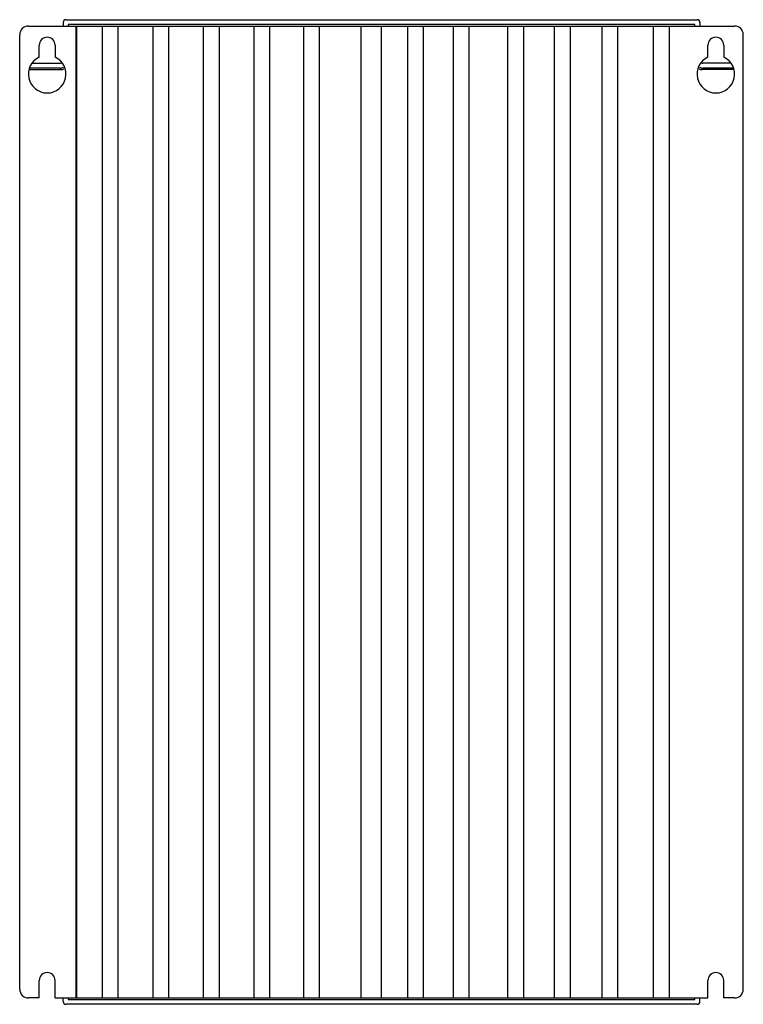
# Model space of a CAD drawing. Header units: millimetres. Extents: x 34 to 284, y 52 to 392.
import ezdxf

# ---------------------------------------------------------------- set-up
doc = ezdxf.new("R2010")
doc.units = ezdxf.units.MM
doc.header["$LTSCALE"] = 29.006697
doc.layers.get('0').update_dxf_attribs({"linetype": 'CONTINUOUS'})

msp = doc.modelspace()

# ---------------------------------------------------------------- linework, layer by layer
at = {"color": 7}
for p, q in [((50.5, 391.68), (268.5, 391.68)), ((37.5, 389.48), (281.5, 389.48)), ((49.5, 390.68), (49.5, 389.48)), ((51.2, 389.98), (51.2, 389.48)), ((267.8, 389.98), (51.2, 389.98)), ((54, 53.88), (54, 389.48)), ((54.1, 389.48), (54.1, 53.88)), ((63.09, 53.88), (63.09, 389.48)), ((68.57, 53.88), (68.57, 389.48)), ((80.56, 53.88), (80.56, 389.48)), ((86.04, 53.88), (86.04, 389.48)), ((98.02, 53.88), (98.02, 389.48)), ((103.5, 53.88), (103.5, 389.48)), ((115.49, 53.88), (115.49, 389.48)), ((120.97, 53.88), (120.97, 389.48)), ((132.61, 53.88), (132.61, 389.48)), ((138.09, 53.88), (138.09, 389.48)), ((152.48, 53.88), (152.48, 389.48)), ((159.5, 53.88), (159.5, 389.48)), ((168.57, 53.88), (168.57, 389.48)), ((174.05, 53.88), (174.05, 389.48)), ((184.33, 53.88), (184.33, 389.48)), ((189.81, 53.88), (189.81, 389.48)), ((203.16, 53.88), (203.16, 389.48)), ((208.64, 53.88), (208.64, 389.48)), ((219.26, 53.88), (219.26, 389.48)), ((224.74, 53.88), (224.74, 389.48)), ((235.7, 53.88), (235.7, 389.48)), ((241.18, 53.88), (241.18, 389.48)), ((253.51, 53.88), (253.51, 389.48)), ((258.99, 53.88), (258.99, 389.48)), ((267.8, 389.48), (267.8, 389.98)), ((269.5, 390.68), (269.5, 389.48)), ((34.5, 56.88), (34.5, 386.48)), ((284.5, 56.88), (284.5, 386.48)), ((41.25, 378.77), (41.25, 382.88)), ((46.75, 382.88), (46.75, 378.77)), ((272.25, 378.77), (272.25, 382.88)), ((277.75, 382.88), (277.75, 378.77)), ((37.7, 374.48), (48.7, 374.48)), ((48.5, 374.98), (38.11, 374.98)), ((38.87, 376.68), (48.5, 376.68)), ((281.3, 374.48), (270.3, 374.48)), ((280.13, 376.68), (270.5, 376.68)), ((280.89, 374.98), (270.5, 374.98)), ((41.25, 53.88), (41.25, 59.88)), ((46.75, 53.88), (46.75, 59.88)), ((272.25, 53.88), (272.25, 59.88)), ((277.75, 53.88), (277.75, 59.88)), ((41.25, 53.88), (37.5, 53.88)), ((46.75, 53.88), (272.25, 53.88)), ((49.5, 52.68), (49.5, 53.88)), ((268.5, 51.68), (50.5, 51.68)), ((51.2, 53.88), (51.2, 53.38)), ((51.2, 53.38), (267.8, 53.38)), ((267.8, 53.38), (267.8, 53.88)), ((269.5, 52.68), (269.5, 53.88)), ((281.5, 53.88), (277.75, 53.88))]:
    msp.add_line(p, q, dxfattribs=at)
for centre, radius, start, end in [((50.5, 390.68), 1, 90, 180), ((268.5, 390.68), 1, 0, 90), ((37.5, 386.48), 3, 90, 180), ((281.5, 386.48), 3, 0, 90), ((44, 382.88), 2.75, 0, 180), ((275, 382.88), 2.75, 0, 180), ((44, 372.88), 6.5, 115.029, 64.971), ((275, 372.88), 6.5, 115.029, 64.971), ((48.5, 377.68), 1, 270, 297.3872), ((48.5, 377.68), 2.7, 270, 293.9865), ((48.7, 377.48), 3, 270, 290.7471), ((270.3, 377.48), 3, 249.2535, 270), ((270.5, 377.68), 2.7, 246.0129, 270), ((270.5, 377.68), 1, 242.6128, 270), ((44, 59.88), 2.75, 0, 180), ((275, 59.88), 2.75, 0, 180), ((37.5, 56.88), 3, 180, 270), ((281.5, 56.88), 3, 270, 360), ((50.5, 52.68), 1, 180, 270), ((268.5, 52.68), 1, 270, 360)]:
    msp.add_arc(centre, radius, start, end, dxfattribs=at)

doc.saveas('drawing.dxf')
